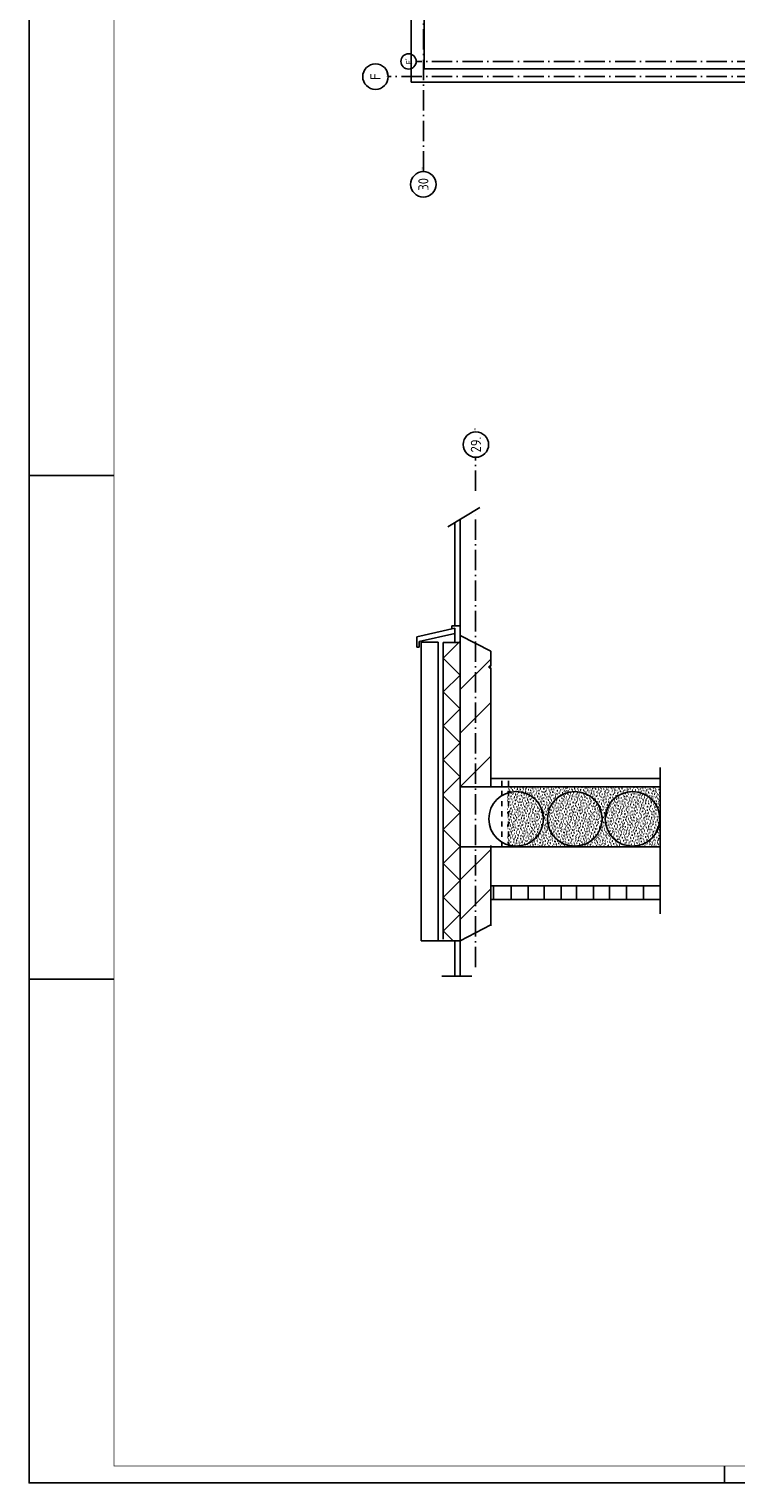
# Model space of a CAD drawing. Header units: millimetres. Extents: x -6587 to 112313, y 244 to 84344.
# Tile 1 of 54: x -6587 to 14254, y 244 to 43110. Entities that reach past the tile are written whole.
import ezdxf
from ezdxf.enums import TextEntityAlignment as Align

# ---------------------------------------------------------------- set-up
doc = ezdxf.new("R2010")
doc.units = ezdxf.units.MM
doc.header["$LTSCALE"] = 100
doc.linetypes.add('DASHDOT', pattern=[9, 6, -1.5, 0, -1.5])
doc.linetypes.add('DASHED', pattern=[3, 1.5, -1.5])
doc.layers.get('0').update_dxf_attribs({"color": 9, "linetype": 'CONTINUOUS'})
for name, color, linetype in [('AL$7----_STRAMIEN', 1, 'DASHDOT'), ('AL27----_DAKEN', 7, 'CONTINUOUS'), ('ALN-----_BLOCKNAAM', 2, 'CONTINUOUS'), ('BL$4----', 7, 'CONTINUOUS'), ('BOUW', 8, 'CONTINUOUS'), ('LIJN025', 10, 'CONTINUOUS'), ('LIJN050', 90, 'CONTINUOUS'), ('TEKST25', 10, 'CONTINUOUS'), ('TEKST35', 50, 'CONTINUOUS'), ('TEKST50', 90, 'CONTINUOUS')]:
    doc.layers.add(name, color=color, linetype=linetype)
doc.styles.add('ISO', font='ISO.SHX')
doc.styles.add('ROMAND', font='romand')
doc.styles.get("Standard").update_dxf_attribs({"font": 'iso.shx'})

# ---------------------------------------------------------------- blocks, each defined once
blk = doc.blocks.new('A0-G')
at = {"layer": 'LIJN025'}
for p, q in [((0, 297), (25, 297)), ((0, 148.5), (25, 148.5)), ((205, 0), (205, 5))]:
    blk.add_line(p, q, dxfattribs=at)
blk.add_lwpolyline([(1189, 841), (1189, 0), (0, 0), (0, 841)], close=True, dxfattribs=at)
at = {"layer": 'LIJN050', "const_width": 0.2}
blk.add_lwpolyline([(1184, 836), (25, 836), (25, 5), (1184, 5)], close=True, dxfattribs=at)
at = {"layer": 'TEKST25', "style": 'ROMAND', "width": 2.899115}
blk.add_attdef('STATUS', text='', height=2.5, dxfattribs=at).set_placement((1143, 71.5), (1182, 71.5), align=Align.FIT)
at = {"layer": 'TEKST25', "style": 'ISO'}
for tag, p in [('E', (1144.25, 66)), ('NAAM-E', (1155.75, 66)), ('DATUM-E', (1174, 66)), ('D', (1144.25, 61)), ('NAAM-D', (1155.75, 61)), ('DATUM-D', (1174, 61)), ('C', (1144.25, 56)), ('NAAM-C', (1155.75, 56)), ('DATUM-C', (1174, 56)), ('B', (1144.25, 51)), ('NAAM-B', (1155.75, 51)), ('DATUM-B', (1174, 51)), ('A', (1144.25, 46)), ('NAAM-A', (1155.75, 46)), ('DATUM-A', (1174, 46))]:
    blk.add_attdef(tag, text='', height=2.5, dxfattribs=at).set_placement(p, align=Align.CENTER)
for tag, p in [('DATUM', (1021.75, 36.25)), ('SCHAAL', (1057, 36.25)), ('GETEKEND', (1087.25, 36.25)), ('GECONTOL.', (1122, 36.25)), ('FORMAAT', (1152.25, 28.25))]:
    blk.add_attdef(tag, p, '', height=2.5, dxfattribs=at)
at = {"layer": 'TEKST35', "style": 'ISO'}
for tag, p in [('PROJECT', (1023.5, 72.5)), ('PLAATS', (1023.5, 63.5)), ('INSTALLATIE-REGEL1', (1023.5, 52.5)), ('INSTALLATIE-REGEL2', (1023.5, 43.5))]:
    blk.add_attdef(tag, p, '', height=4, dxfattribs=at)
blk.add_attdef('PROJ.NR.', text='', height=4, dxfattribs=at).set_placement((1170, 23), align=Align.CENTER)
at = {"layer": 'TEKST50', "style": 'ISO'}
blk.add_attdef('FILE-NAAM', text='', height=5, dxfattribs=at).set_placement((1162.5, 7.5), align=Align.CENTER)
blk = doc.blocks.new('1010')
at = {"layer": 'AL$7----_STRAMIEN', "color": 7, "linetype": 'Continuous'}
blk.add_circle((0, 750), 750, dxfattribs=at)
at = {"layer": 'AL$7----_STRAMIEN', "color": 3, "linetype": 'Continuous'}
blk.add_attdef('STR-NAAM', text='', height=600, rotation=360, dxfattribs=at).set_placement((0, 750), align=Align.MIDDLE)
at = {"layer": 'ALN-----_BLOCKNAAM', "linetype": 'Continuous'}
blk.add_text('1010', height=100, dxfattribs=at).set_placement((0, 0))
blk = doc.blocks.new('1011')
at = {"layer": 'AL$7----_STRAMIEN', "color": 7, "linetype": 'Continuous'}
blk.add_circle((-750, 0), 750, dxfattribs=at)
at = {"layer": 'AL$7----_STRAMIEN', "color": 3, "linetype": 'Continuous'}
blk.add_attdef('STR-NAAM', text='', height=600, rotation=360, dxfattribs=at).set_placement((-750, 0), align=Align.MIDDLE)
at = {"layer": 'ALN-----_BLOCKNAAM', "linetype": 'Continuous'}
blk.add_text('1011', height=100, dxfattribs=at).set_placement((0, 0))
blk = doc.blocks.new('A$Cb38f1ce1')
at = {"layer": 'BOUW'}
h = blk.add_hatch(dxfattribs=at)
h.set_pattern_fill('GESTORT', color=256, scale=6, style=0, pattern_type=2)
h.set_pattern_definition([(17, (249308.65, -1540577.28), (30.944946, 95.793131), [0, -97.92, -55.44, 0, -80.64]), (48, (249308.65, -1540577.28), (-22.098695, 97.4061994), [0, -96.96, 0, -98.88, 0, -79.68]), (71, (249308.65, -1540577.28), (-57.4938922, 80.715686), [0, -96, 0, -57.6, -78.96])])
h.paths.add_polyline_path([(4256, 12536, 0.516515), (5327, 13296, 0.516515), (4256, 14055)])
h.paths.add_polyline_path([(5327, 13296, -0.516515), (4256, 12536), (4256, 12470), (8770, 12470), (8770, 14237), (4256, 14237), (4256, 14055, -0.516515)])
h.paths.add_polyline_path([(7058, 13296, -1), (5448, 13296, -1)], flags=16)
h.paths.add_polyline_path([(8761, 13296, -1), (7151, 13296, -1)], flags=16)
h.paths.add_polyline_path([(8761, 13296, 1), (7151, 13296, 1)], flags=0)
h.paths.add_polyline_path([(7058, 13296, 1), (5448, 13296, 1)], flags=0)
at = {"layer": 'AL$7----_STRAMIEN', "color": 1}
for p, q in [((1788, 32380), (1788, 70113)), ((3325, 22965), (3325, 23965)), ((3325, 8924), (3325, 22399))]:
    blk.add_line(p, q, dxfattribs=at)
at = {"layer": 'AL$7----_STRAMIEN', "color": 2, "linetype": 'DASHED'}
for p, q in [((4100, 12469), (4100, 14487)), ((4300, 12469), (4300, 14487))]:
    blk.add_line(p, q, dxfattribs=at)
at = {"layer": 'AL$7----_STRAMIEN', "color": 1}
for points in [[(86348, 35630), (1577, 35630)], [(86348, 35180), (750, 35180)]]:
    blk.add_lwpolyline(points, dxfattribs=at)
at = {"layer": 'AL27----_DAKEN', "color": 8}
for p, q in [((1423, 35020), (1423, 69390)), ((1813, 35410), (1813, 69000)), ((14028, 35410), (1813, 35410)), ((14028, 35020), (1423, 35020))]:
    blk.add_line(p, q, dxfattribs=at)
at = {"layer": 'BL$4----', "color": 8, "linetype": 'Continuous'}
for p, q in [((2508, 21906), (3452, 22480)), ((2713, 22038), (2713, 19002)), ((2875, 22107), (2875, 9714)), ((1599, 18668), (2715, 18916)), ((2625, 18897), (2625, 18987)), ((2625, 18987), (2868, 18987)), ((2715, 18762), (2715, 18916)), ((1599, 18357), (1599, 18668)), ((1662, 18528), (2715, 18762)), ((1662, 18357), (1662, 18528)), ((1725, 18502), (1725, 12912)), ((1725, 18502), (2225, 18502)), ((2225, 18502), (2225, 9714)), ((2875, 18531), (2375, 18031)), ((2375, 18501), (2375, 9746)), ((2375, 18501), (2875, 18500)), ((2715, 18501), (2715, 18762)), ((2875, 18500), (2875, 18705)), ((2875, 18705), (3775, 18237)), ((1662, 18357), (1599, 18357)), ((2375, 18037), (2875, 17537)), ((2875, 17108), (3775, 18008)), ((3775, 18237), (3775, 17795)), ((3725, 17795), (3775, 17795)), ((3725, 17795), (3725, 17745)), ((3725, 17745), (3775, 17745)), ((3775, 17745), (3775, 14251)), ((2875, 17537), (2375, 17037)), ((2375, 17037), (2875, 16537)), ((2875, 15823), (3775, 16723)), ((2875, 16537), (2375, 16037)), ((2375, 16037), (2875, 15537)), ((2875, 15537), (2375, 15037)), ((2375, 15037), (2875, 14537)), ((2875, 14245), (3775, 15145)), ((8770, 11745), (8770, 14813)), ((2875, 14537), (2375, 14037)), ((8770, 14237), (2875, 14237)), ((8770, 14487), (3775, 14487)), ((3775, 14237), (3775, 14487)), ((3775, 14487), (3775, 14237)), ((2375, 13980), (2875, 13480)), ((8770, 10493), (8770, 13838)), ((2875, 13480), (2375, 12980)), ((1725, 12912), (1725, 9702)), ((2375, 12980), (2875, 12480)), ((2875, 12480), (2375, 11980)), ((3775, 12507), (3775, 10141)), ((2875, 11496), (3775, 12396)), ((2375, 11980), (2875, 11480)), ((2875, 11480), (2375, 10980)), ((2875, 10329), (3775, 11229)), ((2375, 10987), (2875, 10487)), ((2875, 10487), (2375, 9987)), ((2375, 9993), (2666, 9702)), ((2875, 9702), (3775, 10170)), ((1725, 9702), (2875, 9702)), ((2713, 9674), (2713, 8654)), ((2875, 9680), (2875, 8654)), ((2332, 8654), (3213, 8654))]:
    blk.add_line(p, q, dxfattribs=at)
at = {"layer": 'BOUW'}
for p, q in [((2875, 14237), (8770, 14237)), ((3786, 14487), (8770, 14487)), ((8770, 12470), (2875, 12470)), ((8770, 11320), (3775, 11320)), ((3852, 10918), (3852, 11322)), ((4375, 10918), (4375, 11322)), ((4874, 10918), (4874, 11322)), ((5350, 10918), (5350, 11322)), ((5849, 10918), (5849, 11322)), ((6301, 10918), (6301, 11322)), ((6800, 10918), (6800, 11322)), ((7276, 10918), (7276, 11322)), ((7775, 10918), (7775, 11322)), ((8275, 10918), (8275, 11322)), ((8770, 10920), (3775, 10920))]:
    blk.add_line(p, q, dxfattribs=at)
for centre in [(4522, 13296), (6253, 13296), (7956, 13296)]:
    blk.add_circle(centre, 805, dxfattribs=at)
at = {"layer": 'AL$7----_STRAMIEN', "color": 8, "rotation": 90}
for name, p, xscale, yscale, zscale, values in [('1010', (1577, 35630), 0.3, 0.3, 0.3, {'STR-NAAM': "F'"}), ('1011', (1788, 32380), 0.5, 0.5, 0.5, {'STR-NAAM': '30'})]:
    blk.add_blockref(name, p, dxfattribs=dict(at, xscale=xscale, yscale=yscale, zscale=zscale)).add_auto_attribs(values)
at = {"layer": 'AL$7----_STRAMIEN', "xscale": 0.5, "yscale": 0.5, "zscale": 0.5, "rotation": 90}
for name, p, values in [('1010', (750, 35180), {'STR-NAAM': 'F'}), ('1011', (3336, 24706), {'STR-NAAM': '29.'})]:
    blk.add_blockref(name, p, dxfattribs=at).add_auto_attribs(values)

msp = doc.modelspace()

# ---------------------------------------------------------------- block references
at = {"xscale": 100, "yscale": 100, "zscale": 100}
msp.add_blockref('A0-G', (-6587, 244), dxfattribs=at)
at = {"layer": 'LIJN025'}
msp.add_blockref('A$Cb38f1ce1', (3251, 6527), dxfattribs=at)

doc.saveas('drawing.dxf')
